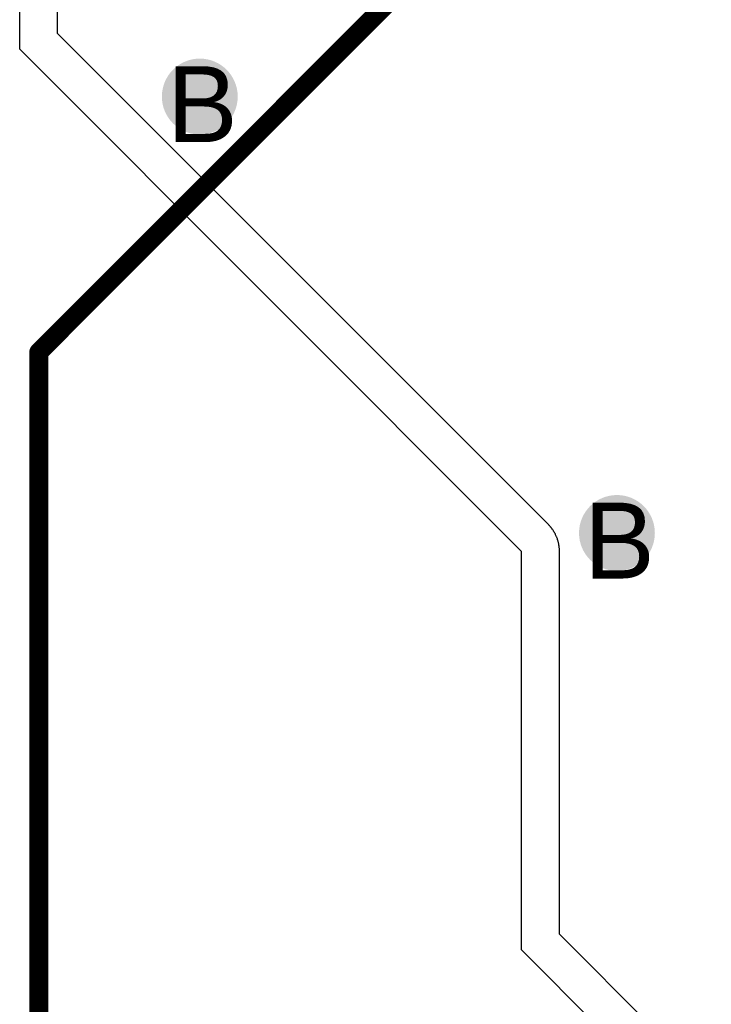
# Model space of a CAD drawing. Header units: millimetres. Extents: x -0.78 to 4.25, y -4.49 to 2.54.
# Tile 29 of 32: x 0.95 to 1.13, y 1.98 to 2.24. Entities that reach past the tile are written whole.
import ezdxf

# ---------------------------------------------------------------- set-up
doc = ezdxf.new("R2010")
doc.units = ezdxf.units.MM
doc.header["$MEASUREMENT"] = 0
for name, color, linetype in [('BottomLayer', 5, 'Continuous'), ('DrillDrawing', 1, 'Continuous'), ('TopLayer', 1, 'Continuous'), ('TopOverlay', 2, 'Continuous'), ('TopSolder', 216, 'Continuous')]:
    doc.layers.add(name, color=color, linetype=linetype)
doc.styles.add('Arial', font='txt', dxfattribs={"height": 0.2})

msp = doc.modelspace()

# ---------------------------------------------------------------- hatches: boundary and pattern name
at = {"layer": 'BottomLayer'}
h = msp.add_hatch(color=5, dxfattribs=at)
edge = h.paths.add_edge_path()
edge.add_arc((1, 2.215), 0.01, 0, 360)
h = msp.add_hatch(color=5, dxfattribs=at)
edge = h.paths.add_edge_path()
edge.add_arc((1.11, 2.1), 0.01, 0, 360)
at = {"layer": 'TopLayer'}
h = msp.add_hatch(color=1, dxfattribs=at)
edge = h.paths.add_edge_path()
edge.add_arc((1, 2.215), 0.01, 0, 360)
h = msp.add_hatch(color=1, dxfattribs=at)
edge = h.paths.add_edge_path()
edge.add_arc((1.11, 2.1), 0.01, 0, 360)
at = {"layer": 'TopSolder'}
h = msp.add_hatch(color=216, dxfattribs=at)
edge = h.paths.add_edge_path()
edge.add_arc((1, 2.215), 0.006, 0, 360)
h = msp.add_hatch(color=216, dxfattribs=at)
edge = h.paths.add_edge_path()
edge.add_arc((1.11, 2.1), 0.006, 0, 360)

# ---------------------------------------------------------------- linework, layer by layer
at = {"layer": 'TopLayer'}
for p, q in [((0.9525, 2.2275), (0.9525, 2.49)), ((0.9625, 2.23164), (0.9625, 2.4898)), ((1.09192, 2.10222), (0.9625, 2.23164)), ((1.08485, 2.09515), (0.9525, 2.2275)), ((1.09206, 2.10208), (1.09192, 2.10222)), ((1.09219, 2.10194), (1.09206, 2.10208)), ((1.09232, 2.1018), (1.09219, 2.10194)), ((1.09245, 2.10165), (1.09232, 2.1018)), ((1.09252, 2.10157), (1.09245, 2.10165)), ((1.09258, 2.1015), (1.09252, 2.10157)), ((1.09264, 2.10142), (1.09258, 2.1015)), ((1.0927, 2.10134), (1.09264, 2.10142)), ((1.09276, 2.10127), (1.0927, 2.10134)), ((1.09282, 2.10119), (1.09276, 2.10127)), ((1.09288, 2.10111), (1.09282, 2.10119)), ((1.09294, 2.10103), (1.09288, 2.10111)), ((1.09305, 2.10087), (1.09294, 2.10103)), ((1.09309, 2.10082), (1.09305, 2.10087)), ((1.09316, 2.10071), (1.09309, 2.10082)), ((1.09327, 2.10055), (1.09316, 2.10071)), ((1.09331, 2.10048), (1.09327, 2.10055)), ((1.09337, 2.10038), (1.09331, 2.10048)), ((1.09347, 2.10021), (1.09337, 2.10038)), ((1.09352, 2.10013), (1.09347, 2.10021)), ((1.09357, 2.10004), (1.09352, 2.10013)), ((1.09367, 2.09987), (1.09357, 2.10004)), ((1.09376, 2.09969), (1.09367, 2.09987)), ((1.09384, 2.09952), (1.09376, 2.09969)), ((1.09393, 2.09934), (1.09384, 2.09952)), ((1.09401, 2.09916), (1.09393, 2.09934)), ((1.09409, 2.09898), (1.09401, 2.09916)), ((1.09412, 2.09889), (1.09409, 2.09898)), ((1.09416, 2.0988), (1.09412, 2.09889)), ((1.09423, 2.09861), (1.09416, 2.0988)), ((1.0943, 2.09843), (1.09423, 2.09861)), ((1.09436, 2.09824), (1.0943, 2.09843)), ((1.09442, 2.09806), (1.09436, 2.09824)), ((1.09447, 2.09787), (1.09442, 2.09806)), ((1.09452, 2.09768), (1.09447, 2.09787)), ((1.09453, 2.09764), (1.09452, 2.09768)), ((1.09457, 2.09749), (1.09453, 2.09764)), ((1.09459, 2.09739), (1.09457, 2.09749)), ((1.09461, 2.0973), (1.09459, 2.09739)), ((1.09465, 2.0971), (1.09461, 2.0973)), ((1.09469, 2.09694), (1.09465, 2.0971)), ((1.09469, 2.09691), (1.09469, 2.09694)), ((1.09471, 2.09681), (1.09469, 2.09691)), ((1.09472, 2.09672), (1.09471, 2.09681)), ((1.09474, 2.09662), (1.09472, 2.09672)), ((1.09475, 2.09652), (1.09474, 2.09662)), ((1.09477, 2.09643), (1.09475, 2.09652)), ((1.09478, 2.09633), (1.09477, 2.09643)), ((1.0948, 2.09613), (1.09478, 2.09633)), ((1.08485, 1.99015), (1.08485, 2.09515)), ((1.09482, 2.09594), (1.0948, 2.09613)), ((1.09483, 2.09574), (1.09482, 2.09594)), ((1.09484, 2.09555), (1.09483, 2.09574)), ((1.09485, 2.09535), (1.09484, 2.09555)), ((1.09485, 2.09515), (1.09485, 2.09535)), ((1.09485, 1.9943), (1.09485, 2.09515)), ((1.13489, 1.95425), (1.09485, 1.9943)), ((1.13075, 1.94425), (1.08485, 1.99015))]:
    msp.add_line(p, q, dxfattribs=at)
at = {"layer": 'TopOverlay', "const_width": 0.005}
for points in [[(0.95755, 2.14766), (1.09234, 2.28245)], [(0.95755, 1.95406), (0.95755, 2.14766)]]:
    msp.add_lwpolyline(points, dxfattribs=at)
at = {"layer": 'TopOverlay', "const_width": 0.0025}
msp.add_lwpolyline([(0.9563, 2.14766, 1), (0.9588, 2.14766, 1)], format="xyb", close=True, dxfattribs=at)
msp.add_lwpolyline([(0.9563, 2.14766, 1), (0.9588, 2.14766, 1)], format="xyb", close=True, dxfattribs=at)

# ---------------------------------------------------------------- texts
at = {"layer": 'DrillDrawing', "style": 'Arial'}
for p in [(0.99134, 2.203), (1.10134, 2.088)]:
    msp.add_text('B', height=0.02, dxfattribs=at).set_placement(p)

doc.saveas('drawing.dxf')
